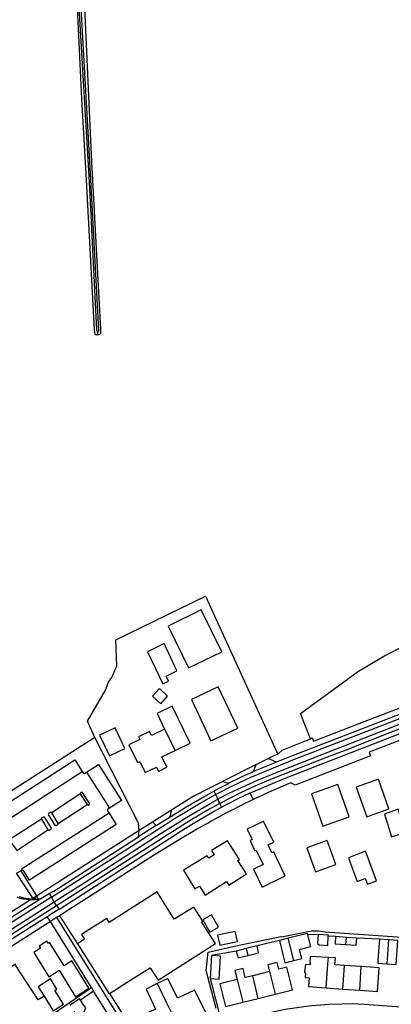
# Model space of a CAD drawing. Header units: metres. Extents: x 174423 to 175128, y 462196 to 462742.
# Tile 82 of 137: x 175053.86 to 175055.17, y 462727.92 to 462731.38. Entities that reach past the tile are written whole.
import ezdxf

# ---------------------------------------------------------------- set-up
doc = ezdxf.new("R2010")
doc.units = ezdxf.units.M
doc.layers.add('N-XX-AL-LIJN_0.20-G', color=7, linetype='Continuous', lineweight=25)
doc.layers.add('N-XX-AL-T40', color=7, linetype='Continuous', lineweight=40)
doc.styles.add('NLCS-ISO-M500-T40', font='NLCS-ISO.ttf', dxfattribs={"height": 2})

# ---------------------------------------------------------------- blocks, each defined once
blk = doc.blocks.new('Situatie')
at = {"lineweight": -3}
for p, q in [((-1.9087, 16.662), (-1.9092, 16.6746)), ((-1.3518, 15.1501), (-1.3095, 15.1713)), ((-2.2686, 14.9288), (-1.9643, 15.1253)), ((-1.949, 15.1233), (-1.8683, 14.9963)), ((-1.9707, 15.0467), (-2.0713, 14.9804)), ((-1.4948, 15.0445), (-1.4871, 15.0279)), ((-1.3729, 15.0492), (-1.3627, 15.0269)), ((-2.0481, 14.9432), (-1.946, 15.0096)), ((-1.4871, 15.0279), (-1.4806, 15.0137)), ((-1.717, 14.9493), (-1.6518, 14.99)), ((-1.717, 14.9493), (-1.7038, 14.936)), ((-1.7038, 14.936), (-1.654, 14.966)), ((-2.1953, 14.7685), (-2.1803, 14.7763)), ((-2.1093, 14.6786), (-2.0806, 14.6963)), ((-2.0806, 14.6963), (-2.0725, 14.6837)), ((-2.1398, 14.6782), (-2.1363, 14.6783)), ((-2.1363, 14.6783), (-2.1373, 14.6798)), ((-2.1199, 14.6796), (-2.1363, 14.6783)), ((-2.1199, 14.6796), (-2.1194, 14.6757)), ((-2.1194, 14.6757), (-2.1093, 14.6786)), ((-2.0622, 14.6676), (-2.0725, 14.6837)), ((-2.0541, 14.6548), (-2.0622, 14.6676)), ((-2.0541, 14.6548), (-2.0453, 14.6412)), ((-2.0869, 14.615), (-2.2174, 14.5328)), ((-1.1338, 14.5519), (-1.1703, 14.5509)), ((-1.2702, 14.5316), (-1.349, 14.512)), ((-1.2199, 14.4607), (-1.2399, 14.5391)), ((-1.0724, 14.545), (-1.0982, 14.5462)), ((-1.0363, 14.5172), (-1.0347, 14.5422)), ((-0.9185, 14.5355), (-0.9982, 14.5395)), ((-0.8868, 14.5331), (-0.8923, 14.449)), ((-1.4219, 14.4941), (-1.5092, 14.478)), ((-1.3871, 14.5026), (-1.3813, 14.4789)), ((-1.3046, 14.4223), (-1.3639, 14.4073)), ((-1.3046, 14.4223), (-1.2851, 14.3426)), ((-1.0467, 14.3603), (-1.0412, 14.4437)), ((-0.982, 14.4395), (-1.0412, 14.4437)), ((-0.9874, 14.356), (-0.982, 14.4395)), ((-1.4185, 14.3935), (-1.3984, 14.314)), ((-1.3445, 14.3276), (-1.3639, 14.4073)), ((-1.9317, 14.3658), (-1.9239, 14.3534)), ((-1.107, 14.3646), (-1.0467, 14.3603)), ((-1.0467, 14.3603), (-0.9874, 14.356)), ((-2.0983, 14.3355), (-2.0657, 14.284)), ((-1.3984, 14.314), (-1.3445, 14.3276)), ((-1.3445, 14.3276), (-1.2851, 14.3426))]:
    blk.add_line(p, q, dxfattribs=at)
for points in [[(-1.9087, 16.662), (-1.9116, 16.6619), (-1.9164, 16.6629), (-1.919, 16.6653), (-1.9201, 16.6677), (-1.9206, 16.6796), (-1.9492, 17.2075), (-1.9651, 17.4923), (-1.9809, 17.8142), (-1.985, 17.9019), (-1.9929, 18.0583), (-1.9939, 18.1873), (-2.0235, 18.837), (-2.0204, 18.8478), (-2.0147, 18.8504), (-2.011, 18.8502)], [(-2.011, 18.8502), (-2.0065, 18.85), (-2.0018, 18.8463), (-1.9985, 18.8412), (-1.9853, 18.4781), (-1.9557, 17.8142), (-1.9325, 17.2944), (-1.9002, 16.6813), (-1.8996, 16.6762), (-1.8995, 16.6693), (-1.9002, 16.6666), (-1.9017, 16.6645), (-1.9046, 16.6629), (-1.9081, 16.662), (-1.9087, 16.662)], [(-1.9755, 17.8142), (-1.9401, 17.1991), (-1.9143, 16.6795), (-1.9123, 16.6757), (-1.9092, 16.6746), (-1.9091, 16.6745), (-1.906, 16.6762), (-1.9051, 16.6788), (-1.9343, 17.2295), (-1.9627, 17.7292), (-1.9682, 17.8142)], [(-0.8261, 15.2428), (-0.954, 15.1935), (-0.9495, 15.1806), (-1.2153, 15.0777), (-1.2304, 15.086), (-1.2442, 15.0802), (-1.2579, 15.0744), (-1.2716, 15.0685), (-1.2853, 15.0625), (-1.2989, 15.0564), (-1.3125, 15.0503), (-1.326, 15.0441), (-1.3396, 15.0378), (-1.3531, 15.0315), (-1.3627, 15.0269), (-1.3762, 15.0204), (-1.3895, 15.0139), (-1.4029, 15.0072), (-1.4162, 15.0006), (-1.4295, 14.9938), (-1.4427, 14.987), (-1.456, 14.9801), (-1.4691, 14.9731), (-1.4823, 14.9661), (-1.4954, 14.959), (-1.5084, 14.9518), (-1.5214, 14.9445), (-1.5344, 14.9372), (-1.5474, 14.9298), (-1.5603, 14.9224), (-1.5731, 14.9148), (-1.5859, 14.9072), (-1.5958, 14.9013), (-1.7096, 14.8322), (-2.0279, 14.6282), (-2.0434, 14.6183), (-1.9804, 14.5196)], [(-1.1613, 15.241), (-1.1957, 15.3298), (-0.9917, 15.4786), (-0.9024, 15.5316), (-0.8331, 15.5668), (-0.6504, 15.6546), (-0.5565, 15.6876), (-0.5644, 15.7088), (-0.4401, 15.7525), (-0.4387, 15.7379), (-0.2615, 15.816), (-0.2939, 15.902)], [(-1.9191, 15.2455), (-1.9455, 15.3027), (-1.882, 15.4125), (-1.8715, 15.4403), (-1.8592, 15.4565), (-1.8423, 15.4971), (-1.8454, 15.5893), (-1.5298, 15.7431), (-1.2796, 15.1943), (-1.2764, 15.1872)], [(-1.5898, 15.491), (-1.4731, 15.5474), (-1.5452, 15.6946), (-1.6619, 15.6376), (-1.5898, 15.491)], [(-1.6687, 15.4616), (-1.6312, 15.4796), (-1.6759, 15.5758), (-1.7339, 15.5468), (-1.6798, 15.4346), (-1.6609, 15.4431), (-1.6687, 15.4616)], [(-1.2764, 15.1872), (-1.2749, 15.1879), (-1.2607, 15.201), (-1.1613, 15.241), (-1.1545, 15.2437), (-1.15, 15.2326), (-0.9169, 15.3232), (-0.579, 15.4507), (-0.5759, 15.4518), (-0.5747, 15.4488), (-0.3613, 15.5323), (-0.3643, 15.514), (-0.5724, 15.4336), (-1.2215, 15.1826), (-1.281, 15.159), (-1.3095, 15.1713), (-1.2858, 15.1829), (-1.2764, 15.1872)], [(-1.7168, 15.3904), (-1.6871, 15.364), (-1.6635, 15.3912), (-1.6915, 15.4181), (-1.7168, 15.3904)], [(-1.4163, 15.2786), (-1.4851, 15.4237), (-1.58, 15.3787), (-1.5112, 15.2336), (-1.4163, 15.2786)], [(-1.4948, 15.0445), (-1.4759, 15.0542), (-1.4421, 15.0717), (-1.4079, 15.0884), (-1.3734, 15.1044), (-1.2229, 15.1665), (-0.5671, 15.42)], [(-0.5603, 15.4023), (-0.5695, 15.3988), (-0.7377, 15.3343), (-1.0707, 15.2045), (-1.2443, 15.1367), (-1.3488, 15.0937), (-1.4462, 15.0499), (-1.4871, 15.0279)], [(-1.4806, 15.0137), (-1.4039, 15.0527), (-1.3551, 15.0749), (-1.3058, 15.0961), (-1.2561, 15.1165), (-1.1012, 15.1773), (-1.0259, 15.2061), (-0.8755, 15.2659), (-0.6661, 15.3445), (-0.5546, 15.3877)], [(-1.6367, 15.1998), (-1.5843, 15.2251), (-1.6471, 15.3554), (-1.7008, 15.3294), (-1.6744, 15.2747)], [(-1.8682, 15.1815), (-1.8361, 15.1967), (-1.814, 15.2071), (-1.8485, 15.2798), (-1.8705, 15.2694), (-1.9027, 15.2542), (-1.8682, 15.1815)], [(-1.8696, 14.9793), (-1.8445, 14.9392), (-2.149, 14.7429), (-2.1696, 14.7749), (-2.1728, 14.7777), (-2.1761, 14.7786), (-2.1803, 14.7763), (-2.1268, 14.692), (-2.1243, 14.6881), (-1.7642, 14.9197), (-1.7663, 14.9442), (-1.9191, 15.2455), (-2.3362, 14.9787)], [(-2.2966, 14.9701), (-1.9901, 15.1665), (-1.9643, 15.1253), (-1.9611, 15.1203), (-1.9588, 15.1187), (-1.9558, 15.1189), (-1.949, 15.1233), (-1.9068, 15.1504), (-1.8261, 15.0237), (-1.8683, 14.9963), (-1.8733, 14.993), (-1.8752, 14.9913), (-1.8749, 14.9878), (-1.8696, 14.9793)], [(-1.6744, 15.2747), (-1.7202, 15.2525), (-1.7272, 15.2669), (-1.7659, 15.2482), (-1.761, 15.2385), (-1.7995, 15.2198), (-1.7695, 15.1572), (-1.7609, 15.1613), (-1.7422, 15.1224), (-1.7032, 15.1412), (-1.6961, 15.1263), (-1.6664, 15.1406), (-1.6839, 15.1771), (-1.6367, 15.1998)], [(-1.6367, 15.1998), (-1.6731, 15.2753), (-1.6744, 15.2747)], [(-0.8344, 15.2627), (-1.188, 15.1259), (-1.2708, 15.0929), (-1.334, 15.0664), (-1.3729, 15.0492)], [(-1.3518, 15.1501), (-1.4675, 15.0918), (-1.4658, 15.09), (-1.4497, 15.0842), (-1.4011, 15.1078), (-1.361, 15.1257), (-1.3518, 15.1501)], [(-1.281, 15.159), (-1.3261, 15.1404), (-1.361, 15.1257)], [(-1.6518, 14.99), (-1.5769, 15.0367), (-1.5074, 15.0717), (-1.4675, 15.0918)], [(-1.4497, 15.0842), (-1.4491, 15.0829), (-1.4834, 15.0657), (-1.5004, 15.0566)], [(-1.0249, 14.9667), (-1.065, 15.0796), (-1.1572, 15.0467), (-1.1171, 14.9338), (-1.0249, 14.9667)], [(-0.963, 14.9662), (-0.8848, 14.9941), (-0.9221, 15.0989), (-1.0003, 15.0711), (-0.963, 14.9662)], [(-2.0725, 14.6837), (-1.6707, 14.9397), (-1.6392, 14.96), (-1.6074, 14.9797), (-1.5752, 14.999), (-1.5488, 15.0147), (-1.5219, 15.0299), (-1.4948, 15.0445)], [(-1.946, 15.0096), (-1.9456, 15.009), (-1.945, 15.0085), (-1.9443, 15.008), (-1.9435, 15.0078), (-1.9427, 15.0077), (-1.9419, 15.0077), (-1.9412, 15.0079), (-1.9405, 15.0083), (-1.9398, 15.0088), (-1.9393, 15.0094), (-1.9389, 15.0101), (-1.9387, 15.0108), (-1.9386, 15.0116), (-1.9387, 15.0124), (-1.9389, 15.0132), (-1.9625, 15.0514), (-1.9629, 15.0517), (-1.9637, 15.0521), (-1.9645, 15.0524), (-1.9654, 15.0525), (-1.9663, 15.0525), (-1.9672, 15.0523), (-1.968, 15.052), (-1.9688, 15.0515), (-1.9694, 15.0509), (-1.97, 15.0502), (-1.9704, 15.0494), (-1.9707, 15.0485), (-1.9708, 15.0476), (-1.9707, 15.0467), (-1.946, 15.0096)], [(-1.654, 14.966), (-1.6522, 14.9671), (-1.6272, 14.9831), (-1.6018, 14.9986), (-1.5487, 15.0298), (-1.5172, 15.0476), (-1.5004, 15.0566)], [(-1.5004, 15.0566), (-1.4955, 15.0459), (-1.4948, 15.0445)], [(-1.4741, 14.9998), (-1.4512, 15.0124), (-1.4127, 15.0322), (-1.3734, 15.0504), (-1.3729, 15.0492)], [(-2.0622, 14.6676), (-2.0552, 14.672), (-1.9705, 14.726), (-1.6868, 14.9088), (-1.588, 14.9695), (-1.5118, 15.0146), (-1.4871, 15.0279)], [(-1.4806, 15.0137), (-1.4789, 15.0101), (-1.4741, 14.9998)], [(-1.8696, 14.9793), (-2.1779, 14.7825), (-2.1761, 14.7786)], [(-2.0713, 14.9804), (-2.0725, 14.9818), (-2.0766, 14.9819), (-2.0818, 14.9792), (-2.0828, 14.9769), (-2.0833, 14.9748), (-2.0601, 14.9368), (-2.0581, 14.9358), (-2.0557, 14.9358), (-2.0483, 14.9405), (-2.0481, 14.9432), (-2.0713, 14.9804)], [(-2.0453, 14.6412), (-2.0388, 14.6453), (-1.6574, 14.8901), (-1.6159, 14.9172), (-1.5737, 14.943), (-1.5081, 14.981), (-1.4741, 14.9998)], [(-1.654, 14.966), (-1.6496, 14.9867), (-1.6518, 14.99)], [(-0.876, 14.8956), (-0.8272, 14.9106), (-0.8524, 14.9931), (-0.901, 14.976), (-0.876, 14.8956)], [(-2.1078, 14.9583), (-2.2214, 14.8858), (-2.194, 14.8474), (-2.0846, 14.9203)], [(-2.0846, 14.9203), (-2.0826, 14.9193), (-2.0802, 14.9193), (-2.0728, 14.924), (-2.0726, 14.9267), (-2.0958, 14.9639), (-2.097, 14.9653), (-2.1011, 14.9654), (-2.1063, 14.9627), (-2.1073, 14.9604), (-2.1078, 14.9583), (-2.0846, 14.9203)], [(-1.7663, 14.8961), (-1.7642, 14.9197), (-1.717, 14.9493)], [(-1.7038, 14.936), (-1.7616, 14.8991), (-1.7663, 14.8961)], [(-1.2964, 14.8399), (-1.3099, 14.8681), (-1.2904, 14.877), (-1.3257, 14.9506), (-1.3274, 14.9498), (-1.384, 14.9226), (-1.3841, 14.9225), (-1.3666, 14.8861), (-1.3736, 14.8827), (-1.3563, 14.8468), (-1.3514, 14.8491), (-1.3273, 14.7991), (-1.3619, 14.7823), (-1.3314, 14.7189), (-1.2495, 14.7584), (-1.2801, 14.8218), (-1.2902, 14.8429), (-1.2964, 14.8399)], [(-2.0806, 14.6963), (-2.0736, 14.7016), (-2.0641, 14.7053), (-1.7663, 14.8961)], [(-1.4558, 14.7391), (-1.4477, 14.7263), (-1.3863, 14.7656), (-1.4163, 14.8124), (-1.4103, 14.8163), (-1.4523, 14.8819), (-1.5089, 14.8473), (-1.4998, 14.8324), (-1.5189, 14.8206), (-1.5241, 14.8291), (-1.6075, 14.7781), (-1.5673, 14.7124), (-1.5512, 14.7223), (-1.5317, 14.6905), (-1.4558, 14.7391)], [(-1.143, 14.7725), (-1.0718, 14.7983), (-1.1026, 14.8832), (-1.1739, 14.8574), (-1.143, 14.7725)], [(-0.9285, 14.7413), (-0.9669, 14.8451), (-1.0277, 14.8226), (-0.9966, 14.7386), (-0.9679, 14.7492), (-0.9606, 14.7294), (-0.9285, 14.7413)], [(-2.1861, 14.6861), (-2.1748, 14.6827), (-2.1633, 14.6802), (-2.1516, 14.6787), (-2.1398, 14.6782), (-2.1459, 14.6744), (-2.158, 14.675), (-2.17, 14.6767), (-2.1818, 14.6794), (-2.1933, 14.6832)], [(-2.1373, 14.6798), (-2.1416, 14.6863), (-2.1953, 14.7685)], [(-1.8684, 14.3442), (-1.8436, 14.36), (-1.8284, 14.3702), (-1.7555, 14.4158), (-1.7244, 14.4353), (-1.6973, 14.3915), (-1.4955, 14.5204), (-1.5444, 14.5965), (-1.5409, 14.5987), (-1.5399, 14.5994), (-1.5718, 14.649), (-1.6399, 14.6064), (-1.6879, 14.6815), (-1.7008, 14.7019), (-1.869, 14.5948), (-1.8779, 14.6083), (-1.9504, 14.5626), (-1.9663, 14.5525), (-1.9555, 14.5355), (-1.9804, 14.5196), (-1.9808, 14.5194), (-1.8689, 14.3438), (-1.8684, 14.3442)], [(-2.0725, 14.6837), (-2.113, 14.658), (-2.3437, 14.5117)], [(-2.3331, 14.495), (-2.3298, 14.4971), (-2.0896, 14.6501), (-2.0622, 14.6676)], [(-2.3102, 14.5566), (-2.308, 14.5535), (-2.1093, 14.6786)], [(-2.1194, 14.6757), (-2.1282, 14.6747), (-2.137, 14.6743), (-2.1459, 14.6744), (-2.297, 14.5784)], [(-2.1373, 14.6798), (-2.1243, 14.6881), (-2.1199, 14.6796)], [(-2.3251, 14.4822), (-2.0801, 14.6384), (-2.0541, 14.6548)], [(-2.0453, 14.6412), (-2.0729, 14.6238), (-2.0869, 14.615)], [(-1.5151, 14.5602), (-1.4845, 14.5777), (-1.5095, 14.6215), (-1.5401, 14.604), (-1.5151, 14.5602)], [(-2.3035, 14.1112), (-1.9317, 14.3658), (-1.9336, 14.3688), (-2.0759, 14.5975), (-2.3178, 14.4432)], [(-2.0539, 14.6116), (-2.0759, 14.5975), (-2.0869, 14.615)], [(-2.0434, 14.6183), (-2.0539, 14.6116), (-1.8089, 14.22), (-1.797, 14.2285), (-1.797, 14.2284)], [(-1.8684, 14.3442), (-1.7958, 14.2293)], [(-1.4929, 14.2916), (-1.5278, 14.4258), (-1.5207, 14.4905), (-1.418, 14.5136), (-1.264, 14.5457), (-1.2632, 14.5436), (-1.1572, 14.5646), (-1.1321, 14.5647), (-1.1095, 14.562), (-0.8223, 14.5419), (-0.4702, 14.5157), (-0.2708, 14.4991)], [(-1.4176, 14.5274), (-1.4254, 14.5626), (-1.4875, 14.5504), (-1.48, 14.5142), (-1.4176, 14.5274)], [(-1.2199, 14.4607), (-1.1916, 14.4676), (-1.1994, 14.5), (-1.1596, 14.51), (-1.1703, 14.5509), (-1.1716, 14.556), (-1.2399, 14.5391)], [(-1.1338, 14.5519), (-1.1356, 14.5211), (-1.1309, 14.5158), (-1.1, 14.5141), (-1.0982, 14.5462), (-1.098, 14.5499), (-1.1338, 14.5519)], [(-2.0841, 14.5207), (-2.0889, 14.5285), (-2.1157, 14.5118), (-2.1109, 14.504), (-2.1348, 14.4891), (-2.0814, 14.4036), (-2.0452, 14.4263), (-2.0064, 14.364), (-1.9873, 14.3335), (-1.9403, 14.3629), (-1.9593, 14.3934), (-2.0006, 14.4596), (-2.0278, 14.4426), (-2.0786, 14.5241), (-2.0841, 14.5207)], [(-1.2399, 14.5391), (-1.2702, 14.5316), (-1.251, 14.453), (-1.2199, 14.4607)], [(-1.0347, 14.5422), (-1.0724, 14.545), (-1.074, 14.5194), (-1.0363, 14.5172)], [(-1.0363, 14.5172), (-0.9998, 14.5151), (-0.9982, 14.5395), (-1.0347, 14.5422)], [(-0.8868, 14.5331), (-0.9185, 14.5355), (-0.9204, 14.5081), (-0.9236, 14.4595), (-0.9242, 14.4511), (-0.8923, 14.449)], [(-0.8923, 14.449), (-0.8589, 14.4468), (-0.8536, 14.5306), (-0.8868, 14.5331)], [(-1.3871, 14.5026), (-1.4219, 14.4941), (-1.4156, 14.4706), (-1.3873, 14.4774), (-1.3813, 14.4789)], [(-1.3813, 14.4789), (-1.372, 14.4811), (-1.3434, 14.488), (-1.349, 14.512), (-1.3871, 14.5026)], [(-2.0983, 14.3355), (-2.1192, 14.322), (-2.1982, 14.4446), (-2.1973, 14.4452), (-2.199, 14.4479), (-2.2787, 14.3966)], [(-1.5092, 14.478), (-1.5135, 14.397), (-1.4822, 14.3955), (-1.4778, 14.4758), (-1.5092, 14.478)], [(-1.2851, 14.3426), (-1.2244, 14.3579), (-1.2444, 14.4375), (-1.2718, 14.4305), (-1.2777, 14.4537), (-1.3104, 14.4454), (-1.3046, 14.4223)], [(-1.0992, 14.4716), (-1.0996, 14.4716), (-1.1618, 14.4752), (-1.1628, 14.4524), (-1.1617, 14.4523), (-1.1622, 14.4459), (-1.1789, 14.4472), (-1.1814, 14.4205), (-1.1785, 14.4155), (-1.1795, 14.4008), (-1.1655, 14.3997), (-1.1677, 14.3689), (-1.107, 14.3646)], [(-1.0992, 14.4716), (-1.1009, 14.448), (-1.101, 14.448), (-1.107, 14.3646)], [(-1.0412, 14.4437), (-1.0747, 14.4461), (-1.0729, 14.4701), (-1.0992, 14.4716)], [(-1.3639, 14.4073), (-1.3902, 14.4007), (-1.3983, 14.4328), (-1.4266, 14.4256), (-1.4185, 14.3935)], [(-0.9874, 14.356), (-0.9256, 14.3516), (-0.9197, 14.435), (-0.982, 14.4395)], [(-2.0657, 14.284), (-2.0298, 14.3067), (-2.0607, 14.3556), (-2.053, 14.3604), (-2.0756, 14.3962), (-2.1192, 14.3686), (-2.0983, 14.3355)], [(-1.6999, 14.3794), (-1.7394, 14.3604), (-1.7064, 14.2899), (-1.7655, 14.2611), (-1.7218, 14.1712), (-1.6221, 14.2198)], [(-1.6221, 14.2198), (-1.5247, 14.2673), (-1.5685, 14.3573), (-1.5716, 14.3557), (-1.607, 14.3385), (-1.6289, 14.3278), (-1.6629, 14.3972), (-1.6999, 14.3794)], [(-1.6999, 14.3794), (-1.6659, 14.3097), (-1.6221, 14.2198)], [(-1.5135, 14.397), (-1.4854, 14.2886), (-1.4712, 14.2294)], [(-1.4185, 14.3935), (-1.4795, 14.3782), (-1.4595, 14.2986), (-1.3984, 14.314)], [(-2.1401, 14.2119), (-2.1686, 14.1922), (-2.0688, 14.0502), (-2.0365, 14.0035), (-1.8946, 14.1018), (-1.8058, 14.1624), (-1.8538, 14.2416), (-1.9239, 14.3534), (-1.9705, 14.3215)], [(-1.9935, 14.2819), (-1.9744, 14.2545), (-1.9664, 14.2595), (-1.9515, 14.2938), (-1.9597, 14.3053), (-1.9705, 14.3215), (-1.9737, 14.3262), (-2.0077, 14.3027)], [(-1.4712, 14.2294), (-1.4374, 14.2415), (-1.3488, 14.2676), (-1.289, 14.2808), (-1.2494, 14.289), (-1.1839, 14.299), (-1.1565, 14.3022), (-1.0955, 14.3068), (-1.0495, 14.3088), (-1.0126, 14.3091), (-0.9709, 14.307), (-0.5862, 14.2791), (-0.4559, 14.2702), (-0.396, 14.2645), (-0.3746, 14.26), (-0.332, 14.2462), (-0.3051, 14.2334)]]:
    blk.add_lwpolyline(points, dxfattribs=at)
blk.add_lwpolyline([(-2.0541, 14.6548), (-1.5966, 14.9463, -0.013281), (-1.5073, 14.9994), (-1.4806, 15.0137)], format="xyb", dxfattribs=at)

msp = doc.modelspace()

# ---------------------------------------------------------------- block references
at = {"layer": 'N-XX-AL-LIJN_0.20-G'}
msp.add_blockref('Situatie', (175056.047, 462713.6112), dxfattribs=at)

# ---------------------------------------------------------------- texts
at = {"layer": 'N-XX-AL-T40', "style": 'NLCS-ISO-M500-T40'}
msp.add_text('Kootwijkerbroek', height=1, dxfattribs=at).set_placement((175046.2937, 462731.4607))

doc.saveas('drawing.dxf')
